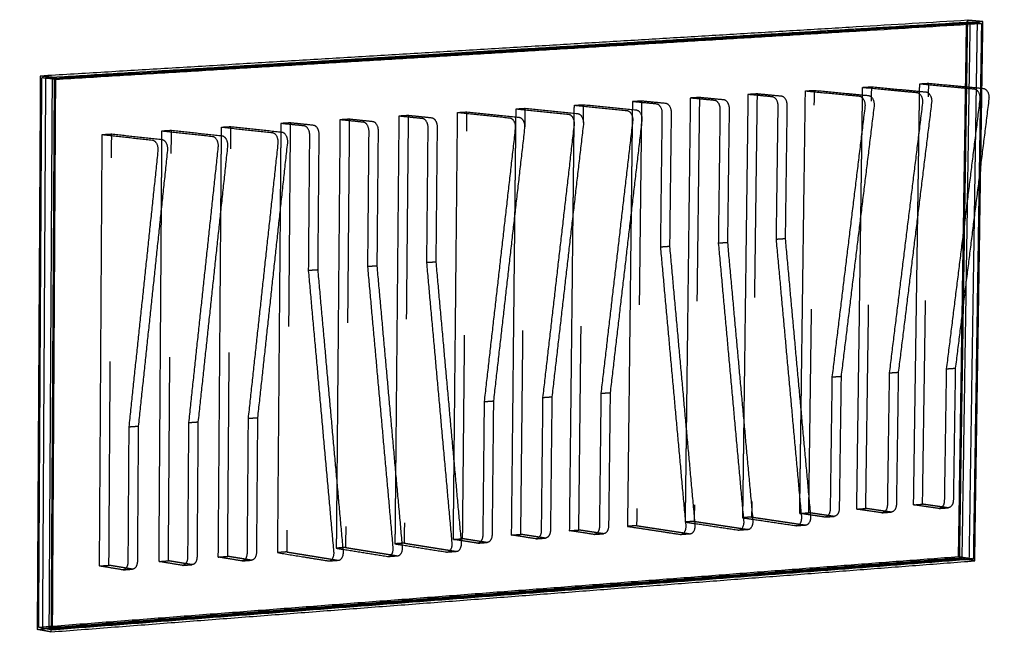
# Model space of a CAD drawing. Header units: millimetres. Extents: x 2907.23 to 2910.95, y 1935.31 to 1939.83.
# Tile 3 of 5: x 2909.89 to 2910.95, y 1936.7 to 1937.36. Entities that reach past the tile are written whole.
import ezdxf

# ---------------------------------------------------------------- set-up
doc = ezdxf.new("R2010")
doc.units = ezdxf.units.MM
doc.linetypes.add('Oculta', pattern=[0.4, 0.2, -0.2])
doc.layers.add('Make2D$Oculto$Curvas', color=7, linetype='Oculta', true_color=0x8c8c8c)
doc.layers.add('Make2D$Visible$Curvas', color=7, linetype='Continuous', true_color=0x000000)

# ---------------------------------------------------------------- blocks, each defined once
blk = doc.blocks.new('Plunge_1.20x0.60_iso')
at = {"layer": 'Make2D$Oculto$Curvas', "color": 18, "linetype": 'Continuous', "lineweight": -3, "true_color": 0x000000}
for points, weights in [([(2910.96123, 1936.74884), (2910.97315, 1937.01209), (2910.98513, 1937.27678)], [1328.96233354, 1325.33410581, 1321.70587807]), ([(2910.07456, 1937.24773), (2910.53549, 1937.26155), (2910.98358, 1937.27498)], [1284.8565392, 1303.26254596, 1321.66855271]), ([(2910.9875, 1937.27452), (2910.53925, 1937.26108), (2910.07815, 1937.24725)], [1321.03595756, 1302.6299508, 1284.22394405]), ([(2910.99453, 1937.27371), (2910.54599, 1937.26024), (2910.08458, 1937.24638)], [1319.90295131, 1301.49694456, 1283.0909378]), ([(2910.98358, 1937.27498), (2910.97168, 1937.01203), (2910.95984, 1936.75052)], [1321.66855271, 1325.27275245, 1328.87695219]), ([(2910.96373, 1936.74981), (2910.97558, 1937.01145), (2910.9875, 1937.27452)], [1328.24435703, 1324.6401573, 1321.03595756]), ([(2910.05522, 1936.70848), (2910.06486, 1936.97735), (2910.07456, 1937.24773)], [1292.06493868, 1288.46073894, 1284.8565392]), ([(2910.07815, 1937.24725), (2910.06843, 1936.97673), (2910.05878, 1936.70773)], [1284.22394405, 1287.82814379, 1291.43234353]), ([(2910.08458, 1937.24638), (2910.07484, 1936.97563), (2910.06515, 1936.7064)], [1283.0909378, 1286.69513754, 1290.29933728]), ([(2910.05361, 1936.70662), (2910.51381, 1936.72803), (2910.96123, 1936.74884)], [1292.02761332, 1310.49497343, 1328.96233354]), ([(2910.95984, 1936.75052), (2910.51389, 1936.72979), (2910.05522, 1936.70848)], [1328.87695219, 1310.47094544, 1292.06493868]), ([(2910.05878, 1936.70773), (2910.51761, 1936.72907), (2910.96373, 1936.74981)], [1291.43234353, 1309.83835028, 1328.24435703])]:
    blk.add_rational_spline(points, weights, degree=2, dxfattribs=at)
at = {"layer": 'Make2D$Oculto$Curvas', "color": 18, "lineweight": -3, "true_color": 0x000000}
for points, weights in [([(2910.99846, 1937.27325), (2910.99101, 1937.27411), (2910.98358, 1937.27498)], [1319.27035615, 1320.46945443, 1321.66855271]), ([(2910.9945, 1937.27313), (2910.99452, 1937.27342), (2910.99453, 1937.27371)], [1319.9108085, 1319.90687991, 1319.90295131]), ([(2910.08817, 1937.2459), (2910.08136, 1937.24682), (2910.07456, 1937.24773)], [1282.45834265, 1283.65744093, 1284.8565392]), ([(2910.71945, 1937.20897), (2910.71059, 1937.00065), (2910.70176, 1936.79323)], [1309.41816806, 1312.24746485, 1315.07676165]), ([(2910.77612, 1937.21077), (2910.76715, 1937.00282), (2910.75822, 1936.79576)], [1311.74192641, 1314.57122321, 1317.40052]), ([(2910.81448, 1936.79828), (2910.82352, 1937.00498), (2910.8326, 1937.21257)], [1319.72428242, 1316.89498563, 1314.06568883]), ([(2910.87055, 1936.80079), (2910.87969, 1937.00713), (2910.88887, 1937.21436)], [1322.04804077, 1319.21874398, 1316.38944718]), ([(2910.92642, 1936.80329), (2910.93566, 1937.00927), (2910.94495, 1937.21614)], [1324.37179913, 1321.54250233, 1318.71320554]), ([(2910.93035, 1937.08805), (2910.93305, 1937.14824), (2910.93575, 1937.2085)], [1320.09114876, 1319.26833627, 1318.44552379]), ([(2910.98603, 1937.08635), (2910.98884, 1937.14831), (2910.99165, 1937.21035)], [1322.46565713, 1321.61703769, 1320.76841826]), ([(2910.99558, 1937.20986), (2910.99359, 1937.16598), (2910.9916, 1937.12214)], [1320.13582397, 1320.73567278, 1321.33552159]), ([(2910.99367, 1937.13548), (2910.99536, 1937.17257), (2910.99704, 1937.20968)], [1321.21491542, 1320.70760834, 1320.20030126]), ([(2910.43304, 1937.19987), (2910.42472, 1936.98971), (2910.41643, 1936.78046)], [1297.79936887, 1300.62866567, 1303.45796246]), ([(2910.47391, 1936.78303), (2910.4823, 1936.99191), (2910.49073, 1937.2017)], [1305.78173231, 1302.95243551, 1300.12313872]), ([(2910.53117, 1936.7856), (2910.53968, 1936.99411), (2910.54822, 1937.20353)], [1308.10549066, 1305.27619386, 1302.44689707]), ([(2910.58824, 1936.78815), (2910.59685, 1936.9963), (2910.6055, 1937.20535)], [1310.42924901, 1307.59995222, 1304.77065542]), ([(2910.66257, 1937.20716), (2910.65382, 1936.99848), (2910.6451, 1936.7907)], [1307.09440971, 1309.9237065, 1312.7530033]), ([(2910.65322, 1937.19911), (2910.6511, 1937.14837), (2910.64897, 1937.09769)], [1306.83133184, 1307.51800777, 1308.20468369]), ([(2910.87448, 1937.08983), (2910.87706, 1937.1482), (2910.87964, 1937.20664)], [1317.71574442, 1316.91919965, 1316.12265488]), ([(2910.12598, 1936.76746), (2910.1337, 1936.97856), (2910.14145, 1937.1906)], [1291.83918219, 1289.00988539, 1286.1805886]), ([(2910.18448, 1936.77008), (2910.19232, 1936.98081), (2910.20019, 1937.19246)], [1294.16294054, 1291.33364375, 1288.50434695]), ([(2910.24278, 1936.77269), (2910.25073, 1936.98304), (2910.25872, 1937.19432)], [1296.48669889, 1293.6574021, 1290.8281053]), ([(2910.31703, 1937.19618), (2910.30894, 1936.98527), (2910.30087, 1936.77529)], [1293.15185217, 1295.98114896, 1298.81044576]), ([(2910.37514, 1937.19803), (2910.36693, 1936.98749), (2910.35876, 1936.77788)], [1295.47561052, 1298.30490732, 1301.13420411]), ([(2910.53501, 1937.10211), (2910.5369, 1937.14868), (2910.5388, 1937.1953)], [1303.44309996, 1302.81443869, 1302.18577742]), ([(2910.59209, 1937.09986), (2910.5941, 1937.14851), (2910.59611, 1937.19721)], [1305.82441436, 1305.16648099, 1304.50854763]), ([(2910.18813, 1937.1176), (2910.18936, 1937.15062), (2910.19058, 1937.18367)], [1289.13134668, 1288.69045628, 1288.24956589]), ([(2910.24647, 1937.11477), (2910.24781, 1937.15019), (2910.24914, 1937.18563)], [1291.51964685, 1291.04593151, 1290.57221617]), ([(2910.30749, 1937.18758), (2910.30604, 1937.14979), (2910.3046, 1937.11204)], [1292.89487596, 1293.40079966, 1293.90672336]), ([(2910.80558, 1936.79788), (2910.8078, 1936.84877), (2910.81003, 1936.89971)], [1319.35616229, 1318.65868425, 1317.96120622]), ([(2910.7535, 1936.89329), (2910.7514, 1936.8443), (2910.74929, 1936.79536)], [1315.69316077, 1316.36278032, 1317.03239987]), ([(2910.69679, 1936.88677), (2910.69479, 1936.83978), (2910.6928, 1936.79283)], [1313.42614215, 1314.06739183, 1314.70864151]), ([(2910.41018, 1936.85264), (2910.40874, 1936.81633), (2910.40731, 1936.78005)], [1302.10720927, 1302.5985258, 1303.08984233]), ([(2910.46481, 1936.78263), (2910.46636, 1936.82114), (2910.4679, 1936.85968)], [1305.41361217, 1304.89119933, 1304.36878649]), ([(2910.35225, 1936.84549), (2910.35092, 1936.81147), (2910.3496, 1936.77747)], [1299.84687469, 1300.30647933, 1300.76608398]), ([(2910.91758, 1936.80289), (2910.922, 1936.80309), (2910.92642, 1936.80329)], [1324.00367899, 1324.18773906, 1324.37179913]), ([(2910.95054, 1936.79907), (2910.93846, 1936.80118), (2910.92642, 1936.80329)], [1320.45348585, 1322.41264249, 1324.37179913]), ([(2910.70176, 1936.79323), (2910.69728, 1936.79303), (2910.6928, 1936.79283)], [1315.07676165, 1314.89270158, 1314.70864151]), ([(2910.6928, 1936.79283), (2910.6977, 1936.79194), (2910.7026, 1936.79105)], [1314.70864151, 1313.89347879, 1313.07831607]), ([(2910.70176, 1936.79323), (2910.72756, 1936.78856), (2910.75352, 1936.78385)], [1315.07676165, 1310.79884407, 1306.52092648]), ([(2910.75822, 1936.79576), (2910.75376, 1936.79556), (2910.74929, 1936.79536)], [1317.40052, 1317.21645993, 1317.03239987]), ([(2910.74929, 1936.79536), (2910.75443, 1936.79443), (2910.75958, 1936.79351)], [1317.03239987, 1316.18140938, 1315.3304189]), ([(2910.75822, 1936.79576), (2910.78416, 1936.7911), (2910.81026, 1936.78641)], [1317.40052, 1313.12260242, 1308.84468484]), ([(2910.80558, 1936.79788), (2910.81003, 1936.79808), (2910.81448, 1936.79828)], [1319.35616229, 1319.54022235, 1319.72428242]), ([(2910.81636, 1936.79596), (2910.81097, 1936.79692), (2910.80558, 1936.79788)], [1317.58257288, 1318.46936758, 1319.35616229]), ([(2910.83836, 1936.79403), (2910.8264, 1936.79615), (2910.81448, 1936.79828)], [1315.80596915, 1317.76512578, 1319.72428242]), ([(2910.83923, 1936.79397), (2910.83879, 1936.79395), (2910.83836, 1936.79403)], [1244.03799114, 1275.77727938, 1315.80596915]), ([(2910.86168, 1936.80039), (2910.86611, 1936.80059), (2910.87055, 1936.80079)], [1321.67992064, 1321.86398071, 1322.04804077]), ([(2910.89455, 1936.79655), (2910.88253, 1936.79867), (2910.87055, 1936.80079)], [1318.1297275, 1320.08888414, 1322.04804077]), ([(2910.46481, 1936.78263), (2910.46936, 1936.78283), (2910.47391, 1936.78303)], [1305.41361217, 1305.59767224, 1305.78173231]), ([(2910.49701, 1936.77869), (2910.48544, 1936.78086), (2910.47391, 1936.78303)], [1301.86341903, 1303.82257567, 1305.78173231]), ([(2910.52211, 1936.78519), (2910.52664, 1936.78539), (2910.53117, 1936.7856)], [1307.73737052, 1307.92143059, 1308.10549066]), ([(2910.55441, 1936.78127), (2910.54277, 1936.78344), (2910.53117, 1936.7856)], [1304.18717739, 1306.14633402, 1308.10549066]), ([(2910.57921, 1936.78775), (2910.58372, 1936.78795), (2910.58824, 1936.78815)], [1310.06112888, 1310.24518894, 1310.42924901]), ([(2910.6116, 1936.78384), (2910.5999, 1936.786), (2910.58824, 1936.78815)], [1306.51093574, 1308.47009237, 1310.42924901]), ([(2910.61246, 1936.78378), (2910.61203, 1936.78376), (2910.6116, 1936.78384)], [1235.24897943, 1266.76452511, 1306.51093574]), ([(2910.6451, 1936.7907), (2910.6406, 1936.79049), (2910.6361, 1936.79029)], [1312.7530033, 1312.56894323, 1312.38488316]), ([(2910.6451, 1936.7907), (2910.67076, 1936.786), (2910.69658, 1936.78128)], [1312.7530033, 1308.47508571, 1304.19716813]), ([(2910.75352, 1936.78385), (2910.75396, 1936.78377), (2910.7544, 1936.78379)], [1306.52092648, 1262.31460433, 1226.63871914]), ([(2910.81026, 1936.78641), (2910.8107, 1936.78633), (2910.81114, 1936.78635)], [1308.84468484, 1264.55986122, 1228.82064057]), ([(2910.30087, 1936.77529), (2910.29628, 1936.77508), (2910.29169, 1936.77488)], [1298.81044576, 1298.62638569, 1298.44232562]), ([(2910.30087, 1936.77529), (2910.32567, 1936.77049), (2910.35063, 1936.76567)], [1298.81044576, 1294.53252818, 1290.25461059]), ([(2910.35876, 1936.77788), (2910.35418, 1936.77767), (2910.3496, 1936.77747)], [1301.13420411, 1300.95014404, 1300.76608398]), ([(2910.3496, 1936.77747), (2910.35299, 1936.77682), (2910.35639, 1936.77617)], [1300.76608398, 1300.18195667, 1299.59782935]), ([(2910.35876, 1936.77788), (2910.3837, 1936.7731), (2910.40881, 1936.76829)], [1301.13420411, 1296.85628653, 1292.57836895]), ([(2910.41643, 1936.78046), (2910.41187, 1936.78026), (2910.40731, 1936.78005)], [1303.45796246, 1303.2739024, 1303.08984233]), ([(2910.40731, 1936.78005), (2910.41096, 1936.77936), (2910.41461, 1936.77866)], [1303.08984233, 1302.46530659, 1301.84077086]), ([(2910.41643, 1936.78046), (2910.44152, 1936.7757), (2910.46678, 1936.77091)], [1303.45796246, 1299.18004488, 1294.9021273]), ([(2910.47262, 1936.78116), (2910.46872, 1936.78189), (2910.46481, 1936.78263)], [1304.08597414, 1304.74979315, 1305.41361217]), ([(2910.49785, 1936.77863), (2910.49743, 1936.77861), (2910.49701, 1936.77869)], [1230.85447357, 1262.25814797, 1301.86341903]), ([(2910.69658, 1936.78128), (2910.69702, 1936.7812), (2910.69745, 1936.78122)], [1304.19716813, 1260.06934744, 1224.45679771]), ([(2910.11669, 1936.76704), (2910.12133, 1936.76725), (2910.12598, 1936.76746)], [1291.47106205, 1291.65512212, 1291.83918219]), ([(2910.14827, 1936.76302), (2910.13711, 1936.76524), (2910.12598, 1936.76746)], [1287.92086892, 1289.88002555, 1291.83918219]), ([(2910.17523, 1936.76966), (2910.17986, 1936.76987), (2910.18448, 1936.77008)], [1293.79482041, 1293.97888047, 1294.16294054]), ([(2910.20692, 1936.76566), (2910.19568, 1936.76787), (2910.18448, 1936.77008)], [1290.24462727, 1292.20378391, 1294.16294054]), ([(2910.20774, 1936.76559), (2910.20733, 1936.76557), (2910.20692, 1936.76566)], [1219.86820893, 1250.99220513, 1290.24462727]), ([(2910.23356, 1936.77227), (2910.23817, 1936.77248), (2910.24278, 1936.77269)], [1296.11857876, 1296.30263883, 1296.48669889]), ([(2910.26535, 1936.76828), (2910.25405, 1936.77049), (2910.24278, 1936.77269)], [1292.56838562, 1294.52754226, 1296.48669889]), ([(2910.35063, 1936.76567), (2910.35105, 1936.76559), (2910.35147, 1936.7656)], [1290.25461059, 1246.59779893, 1211.36526216]), ([(2910.40881, 1936.76829), (2910.40923, 1936.76821), (2910.40965, 1936.76823)], [1292.57836895, 1248.84305582, 1213.54718359]), ([(2910.46678, 1936.77091), (2910.4672, 1936.77083), (2910.46763, 1936.77085)], [1294.9021273, 1251.08831271, 1215.72910502]), ([(2910.9707, 1936.74855), (2910.96527, 1936.74953), (2910.95984, 1936.75052)], [1327.11167812, 1327.99431516, 1328.87695219]), ([(2910.97599, 1936.74617), (2910.9686, 1936.74751), (2910.96123, 1936.74884)], [1326.56413699, 1327.76323526, 1328.96233354]), ([(2910.06872, 1936.70565), (2910.06196, 1936.70707), (2910.05522, 1936.70848)], [1289.66674213, 1290.8658404, 1292.06493868]), ([(2910.06515, 1936.7064), (2910.06695, 1936.70648), (2910.06875, 1936.70657)], [1290.29933728, 1290.37038733, 1290.44143738])]:
    blk.add_rational_spline(points, weights, degree=2, dxfattribs=at)
at = {"layer": 'Make2D$Visible$Curvas', "color": 18, "lineweight": -3, "true_color": 0x000000}
for points, weights in [([(2910.98513, 1937.27678), (2910.53556, 1937.26333), (2910.07307, 1937.24949)], [1321.70587807, 1303.23851796, 1284.77115785]), ([(2911.00001, 1937.27505), (2910.99256, 1937.27592), (2910.98513, 1937.27678)], [1319.30768151, 1320.50677979, 1321.70587807]), ([(2911.00001, 1937.27505), (2910.54983, 1937.26155), (2910.08667, 1937.24766)], [1319.30768151, 1300.8403214, 1282.37296129]), ([(2910.08817, 1937.2459), (2910.54975, 1937.25977), (2910.99846, 1937.27325)], [1282.45834265, 1300.8643494, 1319.27035615]), ([(2910.99165, 1937.21035), (2910.99308, 1937.24173), (2910.9945, 1937.27313)], [1320.76841826, 1320.33961338, 1319.9108085]), ([(2910.99846, 1937.27325), (2910.99702, 1937.24155), (2910.99558, 1937.20986)], [1319.27035615, 1319.70309006, 1320.13582397]), ([(2910.99704, 1937.20968), (2910.99853, 1937.24236), (2911.00001, 1937.27505)], [1320.20030126, 1319.75399138, 1319.30768151]), ([(2910.07307, 1937.24949), (2910.06331, 1936.97729), (2910.05361, 1936.70662)], [1284.77115785, 1288.39938559, 1292.02761332]), ([(2910.08667, 1937.24766), (2910.07686, 1936.97496), (2910.0671, 1936.70379)], [1282.37296129, 1286.00118903, 1289.62941677]), ([(2910.08667, 1937.24766), (2910.07986, 1937.24858), (2910.07307, 1937.24949)], [1282.37296129, 1283.57205957, 1284.77115785]), ([(2910.06872, 1936.70565), (2910.07842, 1936.97502), (2910.08817, 1937.2459)], [1289.66674213, 1286.06254239, 1282.45834265]), ([(2910.71045, 1937.20869), (2910.70361, 1937.04746), (2910.69679, 1936.88677)], [1309.05004792, 1311.23809504, 1313.42614215]), ([(2910.71945, 1937.20897), (2910.71495, 1937.20883), (2910.71045, 1937.20869)], [1309.41816806, 1309.23410799, 1309.05004792]), ([(2910.73421, 1937.20563), (2910.72231, 1937.20716), (2910.71045, 1937.20869)], [1305.13173465, 1307.09089129, 1309.05004792]), ([(2910.74323, 1937.20592), (2910.73132, 1937.20745), (2910.71945, 1937.20897)], [1305.49985479, 1307.45901142, 1309.41816806]), ([(2910.76716, 1937.21049), (2910.76032, 1937.05163), (2910.7535, 1936.89329)], [1311.37380628, 1313.53348353, 1315.69316077]), ([(2910.77612, 1937.21077), (2910.77164, 1937.21063), (2910.76716, 1937.21049)], [1311.74192641, 1311.55786634, 1311.37380628]), ([(2910.79104, 1937.20744), (2910.77908, 1937.20897), (2910.76716, 1937.21049)], [1307.455493, 1309.41464964, 1311.37380628]), ([(2910.80003, 1937.20773), (2910.78806, 1937.20925), (2910.77612, 1937.21077)], [1307.82361314, 1309.78276978, 1311.74192641]), ([(2910.81003, 1936.89971), (2910.81683, 1937.05574), (2910.82366, 1937.21228)], [1317.96120622, 1315.82938746, 1313.6975687]), ([(2910.82366, 1937.21228), (2910.82813, 1937.21243), (2910.8326, 1937.21257)], [1313.6975687, 1313.88162876, 1314.06568883]), ([(2910.82366, 1937.21228), (2910.84989, 1937.20897), (2910.87628, 1937.20564)], [1313.6975687, 1309.41965111, 1305.14173353]), ([(2910.8326, 1937.21257), (2910.85884, 1937.20926), (2910.88526, 1937.20593)], [1314.06568883, 1309.78777125, 1305.50985367]), ([(2910.87964, 1937.20664), (2910.8798, 1937.21036), (2910.87997, 1937.21407)], [1316.12265488, 1316.07199096, 1316.02132705]), ([(2910.87997, 1937.21407), (2910.88442, 1937.21422), (2910.88887, 1937.21436)], [1316.02132705, 1316.20538712, 1316.38944718]), ([(2910.87997, 1937.21407), (2910.90633, 1937.21077), (2910.93286, 1937.20745)], [1316.02132705, 1311.74340947, 1307.46549188]), ([(2910.88887, 1937.21436), (2910.91525, 1937.21106), (2910.94181, 1937.20774)], [1316.38944718, 1312.1115296, 1307.83361202]), ([(2910.93575, 1937.2085), (2910.93591, 1937.21218), (2910.93608, 1937.21586)], [1318.44552379, 1318.3953046, 1318.3450854]), ([(2910.93608, 1937.21586), (2910.94051, 1937.216), (2910.94495, 1937.21614)], [1318.3450854, 1318.52914547, 1318.71320554]), ([(2910.93608, 1937.21586), (2910.96257, 1937.21257), (2910.98924, 1937.20926)], [1318.3450854, 1314.06716782, 1309.78925024]), ([(2910.94495, 1937.21614), (2910.97146, 1937.21285), (2910.99815, 1937.20955)], [1318.71320554, 1314.43528795, 1310.15737037]), ([(2910.98924, 1937.20926), (2910.99615, 1937.2084), (2910.99463, 1937.19866)], [1309.78925024, 851.009339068, 1308.99022656]), ([(2910.99815, 1937.20955), (2911.00506, 1937.20869), (2911.00355, 1937.19894)], [1310.15737037, 851.248719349, 1309.35834669]), ([(2910.42388, 1937.19957), (2910.41702, 1937.0258), (2910.41018, 1936.85264)], [1297.43124874, 1299.76922901, 1302.10720927]), ([(2910.43304, 1937.19987), (2910.42846, 1937.19972), (2910.42388, 1937.19957)], [1297.79936887, 1297.61530881, 1297.43124874]), ([(2910.44698, 1937.19647), (2910.43541, 1937.19802), (2910.42388, 1937.19957)], [1293.51293547, 1295.4720921, 1297.43124874]), ([(2910.45616, 1937.19676), (2910.44458, 1937.19831), (2910.43304, 1937.19987)], [1293.8810556, 1295.84021224, 1297.79936887]), ([(2910.4679, 1936.85968), (2910.47474, 1937.03024), (2910.4816, 1937.20141)], [1304.36878649, 1302.06190253, 1299.75501858]), ([(2910.4816, 1937.20141), (2910.48617, 1937.20156), (2910.49073, 1937.2017)], [1299.75501858, 1299.93907865, 1300.12313872]), ([(2910.4816, 1937.20141), (2910.50698, 1937.19803), (2910.53252, 1937.19462)], [1299.75501858, 1295.477101, 1291.19918342]), ([(2910.49073, 1937.2017), (2910.51613, 1937.19832), (2910.5417, 1937.19491)], [1300.12313872, 1295.84522113, 1291.56730355]), ([(2910.5388, 1937.1953), (2910.53896, 1937.19927), (2910.53912, 1937.20324)], [1302.18577742, 1302.13227718, 1302.07877693]), ([(2910.53912, 1937.20324), (2910.54367, 1937.20338), (2910.54822, 1937.20353)], [1302.07877693, 1302.262837, 1302.44689707]), ([(2910.53912, 1937.20324), (2910.56464, 1937.19987), (2910.59033, 1937.19647)], [1302.07877693, 1297.80085935, 1293.52294177]), ([(2910.54822, 1937.20353), (2910.57376, 1937.20016), (2910.59947, 1937.19677)], [1302.44689707, 1298.16897949, 1293.8910619]), ([(2910.59611, 1937.19721), (2910.59627, 1937.20113), (2910.59644, 1937.20506)], [1304.50854763, 1304.45554146, 1304.40253529]), ([(2910.59644, 1937.20506), (2910.60097, 1937.2052), (2910.6055, 1937.20535)], [1304.40253529, 1304.58659535, 1304.77065542]), ([(2910.59644, 1937.20506), (2910.6221, 1937.2017), (2910.64793, 1937.19832)], [1304.40253529, 1300.1246177, 1295.84670012]), ([(2910.6055, 1937.20535), (2910.63118, 1937.20199), (2910.65704, 1937.19861)], [1304.77065542, 1300.49273784, 1296.21482026]), ([(2910.65355, 1937.20688), (2910.65338, 1937.20299), (2910.65322, 1937.19911)], [1306.72628957, 1306.77881071, 1306.83133184]), ([(2910.66257, 1937.20716), (2910.65806, 1937.20702), (2910.65355, 1937.20688)], [1307.09440971, 1306.91034964, 1306.72628957]), ([(2910.67718, 1937.20381), (2910.66534, 1937.20535), (2910.65355, 1937.20688)], [1302.8079763, 1304.76713294, 1306.72628957]), ([(2910.68622, 1937.2041), (2910.67438, 1937.20563), (2910.66257, 1937.20716)], [1303.17609643, 1305.13525307, 1307.09440971]), ([(2910.68253, 1937.19447), (2910.68289, 1937.20307), (2910.67718, 1937.20381)], [1301.97975921, 920.556724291, 1302.8079763]), ([(2910.69158, 1937.19476), (2910.69194, 1937.20336), (2910.68622, 1937.2041)], [1302.34787935, 920.817024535, 1303.17609643]), ([(2910.73959, 1937.1963), (2910.73996, 1937.20489), (2910.73421, 1937.20563)], [1304.30351757, 922.19986958, 1305.13173465]), ([(2910.74861, 1937.19659), (2910.74898, 1937.20518), (2910.74323, 1937.20592)], [1304.6716377, 922.460169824, 1305.49985479]), ([(2910.79645, 1937.19813), (2910.79682, 1937.20671), (2910.79104, 1937.20744)], [1306.62727592, 923.843014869, 1307.455493]), ([(2910.80544, 1937.19842), (2910.80581, 1937.207), (2910.80003, 1937.20773)], [1306.99539605, 924.103315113, 1307.82361314]), ([(2910.87628, 1937.20564), (2910.88312, 1937.20478), (2910.88162, 1937.195)], [1305.14173353, 847.987163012, 1304.34270985]), ([(2910.88526, 1937.20593), (2910.8921, 1937.20506), (2910.8906, 1937.19529)], [1305.50985367, 848.226543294, 1304.71082999]), ([(2910.93286, 1937.20745), (2910.93973, 1937.20659), (2910.93823, 1937.19683)], [1307.46549188, 849.49825104, 1306.6664682]), ([(2910.94181, 1937.20774), (2910.94868, 1937.20688), (2910.94718, 1937.19712)], [1307.83361202, 849.737631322, 1307.03458834]), ([(2911.00355, 1937.19894), (2910.98301, 1937.06694), (2910.9626, 1936.93577)], [1309.35834669, 1313.4907314, 1317.62311612]), ([(2910.11669, 1936.76704), (2910.12439, 1936.97821), (2910.13213, 1937.1903)], [1291.47106205, 1288.64176526, 1285.81246846]), ([(2910.13213, 1937.1903), (2910.13679, 1937.19045), (2910.14145, 1937.1906)], [1285.81246846, 1285.99652853, 1286.1805886]), ([(2910.13213, 1937.1903), (2910.15661, 1937.18684), (2910.18126, 1937.18336)], [1285.81246846, 1281.53455088, 1277.2566333]), ([(2910.14145, 1937.1906), (2910.16596, 1937.18714), (2910.19064, 1937.18366)], [1286.1805886, 1281.90267102, 1277.62475343]), ([(2910.19058, 1937.18367), (2910.19074, 1937.18792), (2910.1909, 1937.19217)], [1288.24956589, 1288.19289635, 1288.13622682]), ([(2910.1909, 1937.19217), (2910.19555, 1937.19232), (2910.20019, 1937.19246)], [1288.13622682, 1288.32028688, 1288.50434695]), ([(2910.1909, 1937.19217), (2910.21554, 1937.18872), (2910.24034, 1937.18525)], [1288.13622682, 1283.85830923, 1279.58039165]), ([(2910.20019, 1937.19246), (2910.22485, 1937.18902), (2910.24968, 1937.18555)], [1288.50434695, 1284.22642937, 1279.94851179]), ([(2910.24914, 1937.18563), (2910.2493, 1937.18983), (2910.24946, 1937.19403)], [1290.57221617, 1290.51610067, 1290.45998517]), ([(2910.24946, 1937.19403), (2910.25409, 1937.19418), (2910.25872, 1937.19432)], [1290.45998517, 1290.64404524, 1290.8281053]), ([(2910.24946, 1937.19403), (2910.27425, 1937.1906), (2910.2992, 1937.18714)], [1290.45998517, 1286.18206759, 1281.90415]), ([(2910.25872, 1937.19432), (2910.28353, 1937.19089), (2910.3085, 1937.18744)], [1290.8281053, 1286.55018772, 1282.27227014]), ([(2910.30781, 1937.19588), (2910.30765, 1937.19173), (2910.30749, 1937.18758)], [1292.78373203, 1292.839304, 1292.89487596]), ([(2910.31703, 1937.19618), (2910.31242, 1937.19603), (2910.30781, 1937.19588)], [1293.15185217, 1292.9677921, 1292.78373203]), ([(2910.33064, 1937.19275), (2910.31921, 1937.19432), (2910.30781, 1937.19588)], [1288.86541876, 1290.8245754, 1292.78373203]), ([(2910.33989, 1937.19305), (2910.32844, 1937.19462), (2910.31703, 1937.19618)], [1289.2335389, 1291.19269553, 1293.15185217]), ([(2910.33583, 1937.1833), (2910.33616, 1937.192), (2910.33064, 1937.19275)], [1288.03720167, 910.697847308, 1288.86541876]), ([(2910.34508, 1937.1836), (2910.34542, 1937.19229), (2910.33989, 1937.19305)], [1288.40532181, 910.958147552, 1289.2335389]), ([(2910.36595, 1937.19773), (2910.35908, 1937.02129), (2910.35225, 1936.84549)], [1295.10749039, 1297.47718254, 1299.84687469]), ([(2910.37514, 1937.19803), (2910.37054, 1937.19788), (2910.36595, 1937.19773)], [1295.47561052, 1295.29155045, 1295.10749039]), ([(2910.38892, 1937.19461), (2910.37742, 1937.19618), (2910.36595, 1937.19773)], [1291.18917711, 1293.14833375, 1295.10749039]), ([(2910.39813, 1937.19491), (2910.38662, 1937.19647), (2910.37514, 1937.19803)], [1291.55729725, 1293.51645388, 1295.47561052]), ([(2910.39413, 1937.18518), (2910.39447, 1937.19386), (2910.38892, 1937.19461)], [1290.36096003, 912.340992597, 1291.18917711]), ([(2910.40335, 1937.18547), (2910.40369, 1937.19415), (2910.39813, 1937.19491)], [1290.72908016, 912.601292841, 1291.55729725]), ([(2910.45223, 1937.18705), (2910.45257, 1937.19571), (2910.44698, 1937.19647)], [1292.68471838, 913.984137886, 1293.51293547]), ([(2910.46141, 1937.18734), (2910.46176, 1937.19601), (2910.45616, 1937.19676)], [1293.05283851, 914.24443813, 1293.8810556]), ([(2910.53252, 1937.19462), (2910.53914, 1937.19374), (2910.53771, 1937.18385)], [1291.19918342, 838.920634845, 1290.40015973]), ([(2910.5417, 1937.19491), (2910.54832, 1937.19403), (2910.54689, 1937.18415)], [1291.56730355, 839.160015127, 1290.76827987]), ([(2910.59033, 1937.19647), (2910.59698, 1937.19559), (2910.59554, 1937.18573)], [1293.52294177, 840.431722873, 1292.72391809]), ([(2910.59947, 1937.19677), (2910.60613, 1937.19589), (2910.60469, 1937.18602)], [1293.8910619, 840.671103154, 1293.09203822]), ([(2910.64793, 1937.19832), (2910.65462, 1937.19744), (2910.65317, 1937.18759)], [1295.84670012, 841.942810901, 1295.04767644]), ([(2910.65704, 1937.19861), (2910.66373, 1937.19774), (2910.66228, 1937.18789)], [1296.21482026, 842.182191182, 1295.41579658]), ([(2910.677, 1937.06329), (2910.67976, 1937.12884), (2910.68253, 1937.19447)], [1303.75000229, 1302.86488075, 1301.97975921]), ([(2910.68604, 1937.06362), (2910.68881, 1937.12915), (2910.69158, 1937.19476)], [1304.11812242, 1303.23300089, 1302.34787935]), ([(2910.73399, 1937.06536), (2910.73679, 1937.13079), (2910.73959, 1937.1963)], [1306.07376064, 1305.1886391, 1304.30351757]), ([(2910.743, 1937.06569), (2910.7458, 1937.1311), (2910.74861, 1937.19659)], [1306.44188078, 1305.55675924, 1304.6716377]), ([(2910.79078, 1937.06742), (2910.79361, 1937.13274), (2910.79645, 1937.19813)], [1308.39751899, 1307.51239746, 1306.62727592]), ([(2910.79976, 1937.06775), (2910.8026, 1937.13304), (2910.80544, 1937.19842)], [1308.76563913, 1307.88051759, 1306.99539605]), ([(2910.88162, 1937.195), (2910.86139, 1937.0625), (2910.84128, 1936.93084)], [1304.34270985, 1308.47509456, 1312.60747928]), ([(2910.8906, 1937.19529), (2910.87035, 1937.06283), (2910.85022, 1936.9312)], [1304.71082999, 1308.8432147, 1312.97559941]), ([(2910.93823, 1937.19683), (2910.91785, 1937.06456), (2910.8976, 1936.93313)], [1306.6664682, 1310.79885292, 1314.93123763]), ([(2910.94718, 1937.19712), (2910.92678, 1937.06489), (2910.90651, 1936.93349)], [1307.03458834, 1311.16697305, 1315.29935776]), ([(2910.99463, 1937.19866), (2910.97411, 1937.06662), (2910.95373, 1936.93541)], [1308.99022656, 1313.12261127, 1317.25499598]), ([(2910.18126, 1937.18336), (2910.18764, 1937.18246), (2910.18628, 1937.17247)], [1277.2566333, 829.854106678, 1276.45760962]), ([(2910.19064, 1937.18366), (2910.19702, 1937.18276), (2910.19566, 1937.17277)], [1277.62475343, 830.093486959, 1276.82572975]), ([(2910.24034, 1937.18525), (2910.24676, 1937.18436), (2910.24539, 1937.17439)], [1279.58039165, 831.365194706, 1278.78136797]), ([(2910.24968, 1937.18555), (2910.2561, 1937.18466), (2910.25473, 1937.17469)], [1279.94851179, 831.604574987, 1279.14948811]), ([(2910.2992, 1937.18714), (2910.30566, 1937.18625), (2910.30428, 1937.17629)], [1281.90415, 832.876282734, 1281.10512632]), ([(2910.3085, 1937.18744), (2910.31497, 1937.18655), (2910.31359, 1937.17659)], [1282.27227014, 833.115663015, 1281.47324646]), ([(2910.33071, 1937.05073), (2910.33327, 1937.11697), (2910.33583, 1937.1833)], [1289.80744475, 1288.92232321, 1288.03720167]), ([(2910.33995, 1937.05106), (2910.34251, 1937.11728), (2910.34508, 1937.1836)], [1290.17556489, 1289.29044335, 1288.40532181]), ([(2910.38895, 1937.05284), (2910.39154, 1937.11896), (2910.39413, 1937.18518)], [1292.1312031, 1291.24608157, 1290.36096003]), ([(2910.39815, 1937.05317), (2910.40075, 1937.11928), (2910.40335, 1937.18547)], [1292.49932324, 1291.6142017, 1290.72908016]), ([(2910.44697, 1937.05494), (2910.4496, 1937.12095), (2910.45223, 1937.18705)], [1294.45496146, 1293.56983992, 1292.68471838]), ([(2910.45614, 1937.05528), (2910.45877, 1937.12127), (2910.46141, 1937.18734)], [1294.82308159, 1293.93796005, 1293.05283851]), ([(2910.53771, 1937.18385), (2910.51836, 1937.04997), (2910.49913, 1936.91693)], [1290.40015973, 1294.53254445, 1298.66492916]), ([(2910.54689, 1937.18415), (2910.52751, 1937.0503), (2910.50825, 1936.9173)], [1290.76827987, 1294.90066458, 1299.0330493]), ([(2910.59554, 1937.18573), (2910.57604, 1937.05208), (2910.55666, 1936.91927)], [1292.72391809, 1296.8563028, 1300.98868751]), ([(2910.60469, 1937.18602), (2910.58516, 1937.05241), (2910.56576, 1936.91964)], [1293.09203822, 1297.22442294, 1301.35680765]), ([(2910.65317, 1937.18759), (2910.63352, 1937.05417), (2910.61399, 1936.9216)], [1295.04767644, 1299.18006115, 1303.31244587]), ([(2910.66228, 1937.18789), (2910.6426, 1937.05451), (2910.62305, 1936.92197)], [1295.41579658, 1299.54818129, 1303.680566]), ([(2910.18628, 1937.17247), (2910.16785, 1937.03716), (2910.14954, 1936.90273)], [1276.45760962, 1280.58999433, 1284.72237905]), ([(2910.19566, 1937.17277), (2910.17721, 1937.0375), (2910.15887, 1936.9031)], [1276.82572975, 1280.95811447, 1285.09049918]), ([(2910.24539, 1937.17439), (2910.2268, 1937.03932), (2910.20833, 1936.90511)], [1278.78136797, 1282.91375268, 1287.0461374]), ([(2910.25473, 1937.17469), (2910.23612, 1937.03966), (2910.21763, 1936.90549)], [1279.14948811, 1283.28187282, 1287.41425753]), ([(2910.30428, 1937.17629), (2910.28553, 1937.04146), (2910.26691, 1936.9075)], [1281.10512632, 1285.23751104, 1289.36989575]), ([(2910.31359, 1937.17659), (2910.29482, 1937.0418), (2910.27617, 1936.90787)], [1281.47324646, 1285.60563117, 1289.73801589]), ([(2910.97599, 1936.74617), (2910.98481, 1936.94044), (2910.99367, 1937.13548)], [1326.56413699, 1323.8895262, 1321.21491542]), ([(2910.9916, 1937.12214), (2910.98308, 1936.93463), (2910.9746, 1936.74785)], [1321.33552159, 1323.90713861, 1326.47875563]), ([(2910.17523, 1936.76966), (2910.18167, 1936.94332), (2910.18813, 1937.1176)], [1293.79482041, 1291.46308354, 1289.13134668]), ([(2910.23356, 1936.77227), (2910.24001, 1936.94322), (2910.24647, 1937.11477)], [1296.11857876, 1293.81911281, 1291.51964685]), ([(2910.3046, 1937.11204), (2910.29813, 1936.94316), (2910.29169, 1936.77488)], [1293.90672336, 1296.17452449, 1298.44232562]), ([(2910.52211, 1936.78519), (2910.52855, 1936.94339), (2910.53501, 1937.10211)], [1307.73737052, 1305.59023524, 1303.44309996]), ([(2910.57921, 1936.78775), (2910.58564, 1936.94355), (2910.59209, 1937.09986)], [1310.06112888, 1307.94277162, 1305.82441436]), ([(2910.64897, 1937.09769), (2910.64253, 1936.94375), (2910.6361, 1936.79029)], [1308.20468369, 1310.29478343, 1312.38488316]), ([(2910.86168, 1936.80039), (2910.86807, 1936.94489), (2910.87448, 1937.08983)], [1321.67992064, 1319.69783253, 1317.71574442]), ([(2910.91758, 1936.80289), (2910.92396, 1936.94526), (2910.93035, 1937.08805)], [1324.00367899, 1322.04741388, 1320.09114876]), ([(2910.9707, 1936.74855), (2910.97835, 1936.91715), (2910.98603, 1937.08635)], [1327.11135079, 1324.78850396, 1322.46565713]), ([(2910.68604, 1937.06362), (2910.68152, 1937.06346), (2910.677, 1937.06329)], [1304.11812242, 1303.93406236, 1303.75000229]), ([(2910.70266, 1936.79012), (2910.69435, 1936.92693), (2910.68604, 1937.06362)], [1303.13045632, 1303.62428937, 1304.11812242]), ([(2910.743, 1937.06569), (2910.7385, 1937.06553), (2910.73399, 1937.06536)], [1306.44188078, 1306.25782071, 1306.07376064]), ([(2910.75062, 1936.79228), (2910.7423, 1936.92887), (2910.73399, 1937.06536)], [1305.08609454, 1305.57992759, 1306.07376064]), ([(2910.75963, 1936.79268), (2910.75131, 1936.92924), (2910.743, 1937.06569)], [1305.45421467, 1305.94804772, 1306.44188078]), ([(2910.79976, 1937.06775), (2910.79527, 1937.06759), (2910.79078, 1937.06742)], [1308.76563913, 1308.58157906, 1308.39751899]), ([(2910.80743, 1936.79482), (2910.7991, 1936.93118), (2910.79078, 1937.06742)], [1307.40985289, 1307.90368594, 1308.39751899]), ([(2910.81641, 1936.79523), (2910.80808, 1936.93154), (2910.79976, 1937.06775)], [1307.77797302, 1308.27180608, 1308.76563913]), ([(2910.45614, 1937.05528), (2910.45156, 1937.05511), (2910.44697, 1937.05494)], [1294.82308159, 1294.63902152, 1294.45496146]), ([(2910.46353, 1936.7794), (2910.45525, 1936.91722), (2910.44697, 1937.05494)], [1293.46729535, 1293.9611284, 1294.45496146]), ([(2910.47271, 1936.77981), (2910.46442, 1936.9176), (2910.45614, 1937.05528)], [1293.83541549, 1294.32924854, 1294.82308159]), ([(2910.69361, 1936.78972), (2910.6853, 1936.92656), (2910.677, 1937.06329)], [1302.76233618, 1303.25616924, 1303.75000229]), ([(2910.33995, 1937.05106), (2910.33533, 1937.05089), (2910.33071, 1937.05073)], [1290.17556489, 1289.99150482, 1289.80744475]), ([(2910.34725, 1936.77418), (2910.33898, 1936.91251), (2910.33071, 1937.05073)], [1288.81977865, 1289.3136117, 1289.80744475]), ([(2910.35649, 1936.7746), (2910.34822, 1936.91288), (2910.33995, 1937.05106)], [1289.18789878, 1289.68173183, 1290.17556489]), ([(2910.39815, 1937.05317), (2910.39355, 1937.05301), (2910.38895, 1937.05284)], [1292.49932324, 1292.31526317, 1292.1312031]), ([(2910.40549, 1936.77679), (2910.39722, 1936.91487), (2910.38895, 1937.05284)], [1291.143537, 1291.63737005, 1292.1312031]), ([(2910.4147, 1936.77721), (2910.40642, 1936.91524), (2910.39815, 1937.05317)], [1291.51165713, 1292.00549019, 1292.49932324]), ([(2910.84128, 1936.93084), (2910.83843, 1936.86592), (2910.83558, 1936.80108)], [1312.60747928, 1313.49260082, 1314.37772235]), ([(2910.84128, 1936.93084), (2910.84575, 1936.93102), (2910.85022, 1936.9312)], [1312.60747928, 1312.79153934, 1312.97559941]), ([(2910.85022, 1936.9312), (2910.84736, 1936.8663), (2910.84451, 1936.80148)], [1312.97559941, 1313.86072095, 1314.74584249]), ([(2910.8976, 1936.93313), (2910.89472, 1936.86832), (2910.89184, 1936.8036)], [1314.93123763, 1315.81635917, 1316.70148071]), ([(2910.8976, 1936.93313), (2910.90206, 1936.93331), (2910.90651, 1936.93349)], [1314.93123763, 1315.1152977, 1315.29935776]), ([(2910.90651, 1936.93349), (2910.90362, 1936.8687), (2910.90073, 1936.804)], [1315.29935776, 1316.1844793, 1317.06960084]), ([(2910.95373, 1936.93541), (2910.95081, 1936.87071), (2910.94789, 1936.8061)], [1317.25499598, 1318.14011752, 1319.02523906]), ([(2910.95373, 1936.93541), (2910.95816, 1936.93559), (2910.9626, 1936.93577)], [1317.25499598, 1317.43905605, 1317.62311612]), ([(2910.9626, 1936.93577), (2910.95967, 1936.87109), (2910.95676, 1936.8065)], [1317.62311612, 1318.50823766, 1319.39335919]), ([(2910.55666, 1936.91927), (2910.55398, 1936.85378), (2910.5513, 1936.78837)], [1300.98868751, 1301.87380905, 1302.75893059]), ([(2910.55666, 1936.91927), (2910.56121, 1936.91946), (2910.56576, 1936.91964)], [1300.98868751, 1301.17274758, 1301.35680765]), ([(2910.56576, 1936.91964), (2910.56307, 1936.85417), (2910.56038, 1936.78878)], [1301.35680765, 1302.24192919, 1303.12705073]), ([(2910.61399, 1936.9216), (2910.61127, 1936.85622), (2910.60856, 1936.79093)], [1303.31244587, 1304.1975674, 1305.08268894]), ([(2910.61399, 1936.9216), (2910.61852, 1936.92179), (2910.62305, 1936.92197)], [1303.31244587, 1303.49650593, 1303.680566]), ([(2910.62305, 1936.92197), (2910.62033, 1936.85661), (2910.61761, 1936.79134)], [1303.680566, 1304.56568754, 1305.45080908]), ([(2910.49913, 1936.91693), (2910.49648, 1936.85132), (2910.49383, 1936.78581)], [1298.66492916, 1299.5500507, 1300.43517224]), ([(2910.49913, 1936.91693), (2910.50369, 1936.91712), (2910.50825, 1936.9173)], [1298.66492916, 1298.84898923, 1299.0330493]), ([(2910.50825, 1936.9173), (2910.5056, 1936.85171), (2910.50295, 1936.78621)], [1299.0330493, 1299.91817083, 1300.80329237]), ([(2910.14954, 1936.90273), (2910.1471, 1936.83642), (2910.14467, 1936.7702)], [1284.72237905, 1285.60750058, 1286.49262212]), ([(2910.14954, 1936.90273), (2910.15421, 1936.90292), (2910.15887, 1936.9031)], [1284.72237905, 1284.90643911, 1285.09049918]), ([(2910.15887, 1936.9031), (2910.15643, 1936.83681), (2910.15399, 1936.77061)], [1285.09049918, 1285.97562072, 1286.86074226]), ([(2910.20833, 1936.90511), (2910.20586, 1936.83892), (2910.20339, 1936.77282)], [1287.0461374, 1287.93125894, 1288.81638047]), ([(2910.20833, 1936.90511), (2910.21298, 1936.9053), (2910.21763, 1936.90549)], [1287.0461374, 1287.23019747, 1287.41425753]), ([(2910.21763, 1936.90549), (2910.21515, 1936.83932), (2910.21267, 1936.77324)], [1287.41425753, 1288.29937907, 1289.18450061]), ([(2910.26691, 1936.9075), (2910.2644, 1936.84142), (2910.26189, 1936.77544)], [1289.36989575, 1290.25501729, 1291.14013883]), ([(2910.26691, 1936.9075), (2910.27154, 1936.90768), (2910.27617, 1936.90787)], [1289.36989575, 1289.55395582, 1289.73801589]), ([(2910.27617, 1936.90787), (2910.27365, 1936.84182), (2910.27114, 1936.77585)], [1289.73801589, 1290.62313742, 1291.50825896]), ([(2910.89184, 1936.8036), (2910.89151, 1936.79632), (2910.88654, 1936.79609)], [1316.70148071, 971.108698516, 1245.88716439]), ([(2910.90073, 1936.804), (2910.9004, 1936.79672), (2910.89542, 1936.79649)], [1317.06960084, 971.380178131, 1246.23524406]), ([(2910.94168, 1936.79867), (2910.92961, 1936.80078), (2910.91758, 1936.80289)], [1320.08536572, 1322.04452235, 1324.00367899]), ([(2910.94789, 1936.8061), (2910.94757, 1936.79884), (2910.94256, 1936.79861)], [1319.02523906, 972.822413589, 1248.08441732]), ([(2910.95676, 1936.8065), (2910.95643, 1936.79923), (2910.95142, 1936.79901)], [1319.39335919, 973.093893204, 1248.43249699]), ([(2910.7544, 1936.78379), (2910.76016, 1936.78405), (2910.75963, 1936.79268)], [1226.63871914, 892.987302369, 1305.45421467]), ([(2910.75958, 1936.79351), (2910.78038, 1936.78977), (2910.80129, 1936.786)], [1315.3304189, 1311.9034918, 1308.4765647]), ([(2910.80216, 1936.78595), (2910.80795, 1936.78621), (2910.80743, 1936.79482)], [1228.47498965, 894.325075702, 1307.40985289]), ([(2910.81114, 1936.78635), (2910.81693, 1936.78661), (2910.81641, 1936.79523)], [1228.82064057, 894.576891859, 1307.77797302]), ([(2910.82944, 1936.79363), (2910.8229, 1936.79479), (2910.81636, 1936.79596)], [1315.43784901, 1316.51021095, 1317.58257288]), ([(2910.83031, 1936.79357), (2910.82987, 1936.79355), (2910.82944, 1936.79363)], [1243.68991146, 1275.42033862, 1315.43784901]), ([(2910.83558, 1936.80108), (2910.83526, 1936.79379), (2910.83031, 1936.79357)], [1314.37772235, 969.394983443, 1243.68991146]), ([(2910.83031, 1936.79357), (2910.83477, 1936.79377), (2910.83923, 1936.79397)], [1243.68991146, 1243.8639513, 1244.03799114]), ([(2910.84451, 1936.80148), (2910.84419, 1936.79419), (2910.83923, 1936.79397)], [1314.74584249, 969.666463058, 1244.03799114]), ([(2910.88566, 1936.79615), (2910.87365, 1936.79827), (2910.86168, 1936.80039)], [1317.76160737, 1319.720764, 1321.67992064]), ([(2910.88654, 1936.79609), (2910.8861, 1936.79607), (2910.88566, 1936.79615)], [1245.88716439, 1277.67352719, 1317.76160737]), ([(2910.88654, 1936.79609), (2910.89098, 1936.79629), (2910.89542, 1936.79649)], [1245.88716439, 1246.06120423, 1246.23524406]), ([(2910.89542, 1936.79649), (2910.89499, 1936.79647), (2910.89455, 1936.79655)], [1246.23524406, 1278.03046795, 1318.1297275]), ([(2910.94256, 1936.79861), (2910.94212, 1936.79859), (2910.94168, 1936.79867)], [1248.08441732, 1279.92671576, 1320.08536572]), ([(2910.94256, 1936.79861), (2910.94699, 1936.79881), (2910.95142, 1936.79901)], [1248.08441732, 1248.25845716, 1248.43249699]), ([(2910.95142, 1936.79901), (2910.95098, 1936.79899), (2910.95054, 1936.79907)], [1248.43249699, 1280.28365652, 1320.45348585]), ([(2910.49383, 1936.78581), (2910.49353, 1936.77843), (2910.48874, 1936.77822)], [1300.43517224, 959.112693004, 1230.5063939]), ([(2910.50295, 1936.78621), (2910.50265, 1936.77884), (2910.49785, 1936.77863)], [1300.80329237, 959.38417262, 1230.85447357]), ([(2910.54533, 1936.78086), (2910.5337, 1936.78303), (2910.52211, 1936.78519)], [1303.81905725, 1305.77821389, 1307.73737052]), ([(2910.5513, 1936.78837), (2910.55099, 1936.78102), (2910.54618, 1936.7808)], [1302.75893059, 960.826408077, 1232.70364683]), ([(2910.56038, 1936.78878), (2910.56008, 1936.78142), (2910.55526, 1936.78121)], [1303.12705073, 961.097887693, 1233.0517265]), ([(2910.60256, 1936.78343), (2910.59087, 1936.78559), (2910.57921, 1936.78775)], [1306.1428156, 1308.10197224, 1310.06112888]), ([(2910.60341, 1936.78337), (2910.60298, 1936.78335), (2910.60256, 1936.78343)], [1234.90089975, 1266.40758434, 1306.1428156]), ([(2910.60856, 1936.79093), (2910.60825, 1936.78359), (2910.60341, 1936.78337)], [1305.08268894, 962.54012315, 1234.90089975]), ([(2910.60341, 1936.78337), (2910.60793, 1936.78357), (2910.61246, 1936.78378)], [1234.90089975, 1235.07493959, 1235.24897943]), ([(2910.61761, 1936.79134), (2910.6173, 1936.784), (2910.61246, 1936.78378)], [1305.45080908, 962.811602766, 1235.24897943]), ([(2910.6361, 1936.79029), (2910.66174, 1936.7856), (2910.68754, 1936.78087)], [1312.38488316, 1308.10696558, 1303.829048]), ([(2910.68841, 1936.78081), (2910.69414, 1936.78107), (2910.69361, 1936.78972)], [1224.11114679, 891.145896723, 1302.76233618]), ([(2910.69745, 1936.78122), (2910.70318, 1936.78148), (2910.70266, 1936.79012)], [1224.45679771, 891.397712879, 1303.13045632]), ([(2910.7026, 1936.79105), (2910.7235, 1936.78726), (2910.74452, 1936.78344)], [1313.07831607, 1309.61556121, 1306.15280635]), ([(2910.74452, 1936.78344), (2910.74495, 1936.78336), (2910.74539, 1936.78338)], [1306.15280635, 1261.95892007, 1226.29306822]), ([(2910.74539, 1936.78338), (2910.75115, 1936.78364), (2910.75062, 1936.79228)], [1226.29306822, 892.735486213, 1305.08609454]), ([(2910.74539, 1936.78338), (2910.74989, 1936.78359), (2910.7544, 1936.78379)], [1226.29306822, 1226.46589368, 1226.63871914]), ([(2910.80129, 1936.786), (2910.80173, 1936.78593), (2910.80216, 1936.78595)], [1308.4765647, 1264.20417696, 1228.47498965]), ([(2910.80216, 1936.78595), (2910.80665, 1936.78615), (2910.81114, 1936.78635)], [1228.47498965, 1228.64781511, 1228.82064057]), ([(2910.26189, 1936.77544), (2910.26161, 1936.76801), (2910.25693, 1936.7678)], [1291.14013883, 952.257832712, 1221.71738219]), ([(2910.27114, 1936.77585), (2910.27086, 1936.76843), (2910.26618, 1936.76822)], [1291.50825896, 952.529312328, 1222.06546186]), ([(2910.29169, 1936.77488), (2910.31646, 1936.77008), (2910.3414, 1936.76525)], [1298.44232562, 1294.16440804, 1289.88649046]), ([(2910.34224, 1936.76519), (2910.34777, 1936.76544), (2910.34725, 1936.77418)], [1211.01961124, 881.608354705, 1288.81977865]), ([(2910.35147, 1936.7656), (2910.35701, 1936.76585), (2910.35649, 1936.7746)], [1211.36526216, 881.860170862, 1289.18789878]), ([(2910.35639, 1936.77617), (2910.37794, 1936.77203), (2910.39961, 1936.76788)], [1299.59782935, 1295.90403908, 1292.21024881]), ([(2910.40045, 1936.76782), (2910.40602, 1936.76807), (2910.40549, 1936.77679)], [1213.20153267, 883.197944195, 1291.143537]), ([(2910.40965, 1936.76823), (2910.41522, 1936.76848), (2910.4147, 1936.77721)], [1213.54718359, 883.449760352, 1291.51165713]), ([(2910.41461, 1936.77866), (2910.43605, 1936.77459), (2910.45761, 1936.77049)], [1301.84077086, 1298.18738901, 1294.53400716]), ([(2910.45846, 1936.77043), (2910.46406, 1936.77069), (2910.46353, 1936.7794)], [1215.3834541, 884.787533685, 1293.46729535]), ([(2910.46763, 1936.77085), (2910.47323, 1936.7711), (2910.47271, 1936.77981)], [1215.72910502, 885.039349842, 1293.83541549]), ([(2910.4879, 1936.77828), (2910.48025, 1936.77972), (2910.47262, 1936.78116)], [1301.4952989, 1302.79063652, 1304.08597414]), ([(2910.48874, 1936.77822), (2910.48832, 1936.7782), (2910.4879, 1936.77828)], [1230.5063939, 1261.90120721, 1301.4952989]), ([(2910.48874, 1936.77822), (2910.4933, 1936.77842), (2910.49785, 1936.77863)], [1230.5063939, 1230.68043374, 1230.85447357]), ([(2910.54618, 1936.7808), (2910.54575, 1936.78078), (2910.54533, 1936.78086)], [1232.70364683, 1264.15439578, 1303.81905725]), ([(2910.54618, 1936.7808), (2910.55072, 1936.781), (2910.55526, 1936.78121)], [1232.70364683, 1232.87768666, 1233.0517265]), ([(2910.55526, 1936.78121), (2910.55483, 1936.78119), (2910.55441, 1936.78127)], [1233.0517265, 1264.51133654, 1304.18717739]), ([(2910.68754, 1936.78087), (2910.68798, 1936.78079), (2910.68841, 1936.78081)], [1303.829048, 1259.71366318, 1224.11114679]), ([(2910.68841, 1936.78081), (2910.69293, 1936.78102), (2910.69745, 1936.78122)], [1224.11114679, 1224.28397225, 1224.45679771]), ([(2910.13896, 1936.7626), (2910.12781, 1936.76483), (2910.11669, 1936.76704)], [1287.55274878, 1289.51190542, 1291.47106205]), ([(2910.14467, 1936.7702), (2910.1444, 1936.76275), (2910.13978, 1936.76254)], [1286.49262212, 948.830402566, 1217.32287634]), ([(2910.15399, 1936.77061), (2910.15371, 1936.76317), (2910.14909, 1936.76296)], [1286.86074226, 949.101882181, 1217.67095601]), ([(2910.19764, 1936.76524), (2910.18642, 1936.76745), (2910.17523, 1936.76966)], [1289.87650713, 1291.83566377, 1293.79482041]), ([(2910.19846, 1936.76518), (2910.19805, 1936.76516), (2910.19764, 1936.76524)], [1219.52012926, 1250.63526436, 1289.87650713]), ([(2910.20339, 1936.77282), (2910.20311, 1936.76539), (2910.19846, 1936.76518)], [1288.81638047, 950.544117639, 1219.52012926]), ([(2910.19846, 1936.76518), (2910.2031, 1936.76538), (2910.20774, 1936.76559)], [1219.52012926, 1219.6941691, 1219.86820893]), ([(2910.21267, 1936.77324), (2910.21239, 1936.7658), (2910.20774, 1936.76559)], [1289.18450061, 950.815597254, 1219.86820893]), ([(2910.25611, 1936.76787), (2910.24482, 1936.77007), (2910.23356, 1936.77227)], [1292.20026549, 1294.15942212, 1296.11857876]), ([(2910.25693, 1936.7678), (2910.25652, 1936.76779), (2910.25611, 1936.76787)], [1221.71738219, 1252.88845293, 1292.20026549]), ([(2910.25693, 1936.7678), (2910.26156, 1936.76801), (2910.26618, 1936.76822)], [1221.71738219, 1221.89142203, 1222.06546186]), ([(2910.26618, 1936.76822), (2910.26577, 1936.7682), (2910.26535, 1936.76828)], [1222.06546186, 1253.2453937, 1292.56838562]), ([(2910.3414, 1936.76525), (2910.34182, 1936.76517), (2910.34224, 1936.76519)], [1289.88649046, 1246.24211467, 1211.01961124]), ([(2910.34224, 1936.76519), (2910.34685, 1936.7654), (2910.35147, 1936.7656)], [1211.01961124, 1211.1924367, 1211.36526216]), ([(2910.39961, 1936.76788), (2910.40003, 1936.7678), (2910.40045, 1936.76782)], [1292.21024881, 1248.48737156, 1213.20153267]), ([(2910.40045, 1936.76782), (2910.40505, 1936.76802), (2910.40965, 1936.76823)], [1213.20153267, 1213.37435813, 1213.54718359]), ([(2910.45761, 1936.77049), (2910.45803, 1936.77041), (2910.45846, 1936.77043)], [1294.53400716, 1250.73262845, 1215.3834541]), ([(2910.45846, 1936.77043), (2910.46304, 1936.77064), (2910.46763, 1936.77085)], [1215.3834541, 1215.55627956, 1215.72910502]), ([(2910.13978, 1936.76254), (2910.13937, 1936.76252), (2910.13896, 1936.7626)], [1217.32287634, 1248.3820758, 1287.55274878]), ([(2910.13978, 1936.76254), (2910.14443, 1936.76275), (2910.14909, 1936.76296)], [1217.32287634, 1217.49691617, 1217.67095601]), ([(2910.14909, 1936.76296), (2910.14868, 1936.76294), (2910.14827, 1936.76302)], [1217.67095601, 1248.73901656, 1287.92086892]), ([(2910.0671, 1936.70379), (2910.52796, 1936.72528), (2910.97599, 1936.74617)], [1289.62941677, 1308.09677688, 1326.56413699]), ([(2910.9746, 1936.74785), (2910.52803, 1936.72705), (2910.06872, 1936.70565)], [1326.47875563, 1308.07274888, 1289.66674213]), ([(2910.06875, 1936.70657), (2910.52604, 1936.72785), (2910.9707, 1936.74855)], [1290.44143738, 1308.77639408, 1327.11135079]), ([(2910.9746, 1936.74785), (2910.97265, 1936.7482), (2910.9707, 1936.74855)], [1326.47875563, 1326.79521688, 1327.11167812]), ([(2910.0671, 1936.70379), (2910.06035, 1936.7052), (2910.05361, 1936.70662)], [1289.62941677, 1290.82851505, 1292.02761332])]:
    blk.add_rational_spline(points, weights, degree=2, dxfattribs=at)

msp = doc.modelspace()

# ---------------------------------------------------------------- block references
at = {"xscale": 1.104519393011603, "yscale": 1.104519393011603, "zscale": 1.104519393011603, "rotation": 1.728262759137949}
msp.add_blockref('Plunge_1.20x0.60_iso', (-238.3296, -298.3953), dxfattribs=at)

doc.saveas('drawing.dxf')
